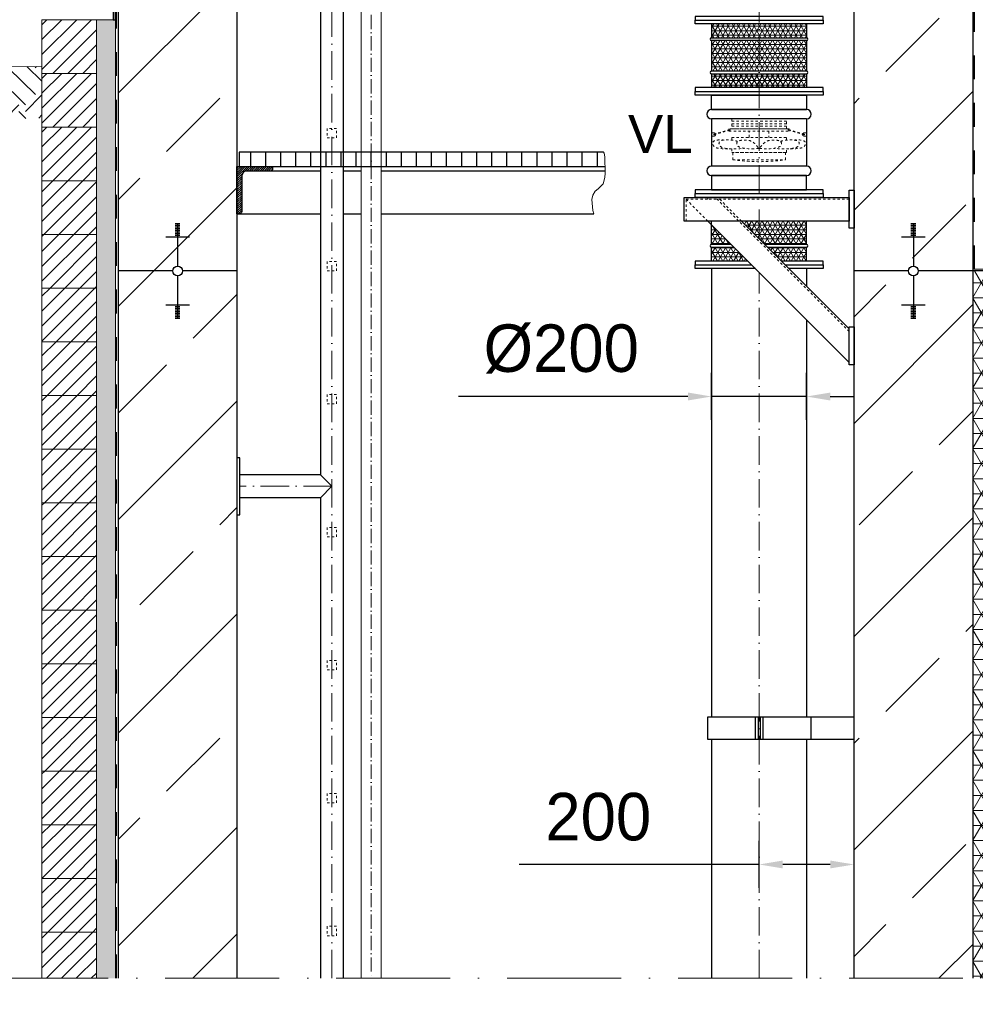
# Model space of a CAD drawing. Header units: millimetres. Extents: x -48448 to 452754, y -13941 to 17062.
# Tile 73 of 256: x 12926 to 14939, y 2408 to 4481. Entities that reach past the tile are written whole.
import ezdxf

# ---------------------------------------------------------------- set-up
doc = ezdxf.new("R2010")
doc.units = ezdxf.units.MM
doc.linetypes.add('ACAD_ISO10W100', pattern=[18, 12, -3, 0, -3])
doc.linetypes.add('JIS_02_1.0', pattern=[2, 1, -1])
doc.layers.add('Bemaßung', color=7, linetype='Continuous', lineweight=13)
doc.layers.add('Beschriftung', color=7, linetype='Continuous')
doc.styles.add('LBB3.5M1000', font='isocp.shx', dxfattribs={"height": 3.5})
doc.dimstyles.new('DIN', dxfattribs={"dimtxt": 2.5, "dimasz": 2.5, "dimexe": 1.25, "dimexo": 0.625, "dimtad": 1, "dimtih": 1, "dimdec": 4, "dimdsep": 46, "dimlunit": 6, "dimtxsty": 'Standard', "dimcen": 2.5, "dimadec": 0, "dimazin": 0, "dimtfac": 1, "dimtdec": 4, "dimtmove": 0, "dimatfit": 3, "dimfxl": 0, "dimtvp": 1, "dimtolj": 1, "dimtzin": 0, "dimarcsym": 0})
pattern_1 = [(45, (-70851.63, 42151.864), (-15.715448, 15.715448), [])]
pattern_2 = [(45, (-70561.63, 42313.1), (-224.5064, 224.5064), []), (45, (-70337.12, 42313.1), (-224.5064, 224.5064), [158.75, -79.375])]

# ---------------------------------------------------------------- blocks, each defined once
blk = doc.blocks.new('*D26')
at = {"layer": 'Bemaßung', "color": 0, "lineweight": -2, "transparency": 16777216}
for p, q in [((12433.9, 5202.1), (11880.4, 5202.1)), ((11930.4, -3720.2), (11930.4, 5152.1)), ((12683.9, -3770.2), (11880.4, -3770.2))]:
    blk.add_line(p, q, dxfattribs=at)
at = {"layer": 'Bemaßung', "color": 0, "transparency": 16777216}
for points in [[(11922, 5152.1), (11938.7, 5152.1), (11930.4, 5202.1)], [(11922, -3720.2), (11938.7, -3720.2), (11930.4, -3770.2)]]:
    blk.add_solid(points, dxfattribs=at)
at = {"layer": 'DEFPOINTS', "color": 0, "transparency": 16777216}
for p in [(11930.4, 5202.1), (13133.9, 5202.1), (13383.9, -3770.2)]:
    blk.add_point(p, dxfattribs=at)
at = {"layer": 'Bemaßung', "color": 0, "transparency": 16777216, "insert": (11822, 715.9), "char_height": 100, "attachment_point": 5, "rotation": 90}
blk.add_mtext('\\A1;10,425', dxfattribs=at)
blk = doc.blocks.new('*D27')
at = {"layer": 'Bemaßung', "color": 0, "lineweight": -2, "transparency": 16777216}
for p, q in [((12733.9, 5202.1), (12574.9, 5202.1)), ((12624.9, 5152.1), (12624.9, 4432.8)), ((12733.9, 4382.8), (12574.9, 4382.8))]:
    blk.add_line(p, q, dxfattribs=at)
at = {"layer": 'Bemaßung', "color": 0, "transparency": 16777216}
for points in [[(12616.6, 5152.1), (12633.2, 5152.1), (12624.9, 5202.1)], [(12616.6, 4432.8), (12633.2, 4432.8), (12624.9, 4382.8)]]:
    blk.add_solid(points, dxfattribs=at)
at = {"layer": 'DEFPOINTS', "color": 0, "transparency": 16777216}
for p in [(13133.9, 5202.1), (12624.9, 4382.8), (13133.9, 4382.8)]:
    blk.add_point(p, dxfattribs=at)
at = {"layer": 'Bemaßung', "color": 0, "transparency": 16777216, "insert": (12524.9, 4792.5), "char_height": 100, "attachment_point": 5, "rotation": 90}
blk.add_mtext('\\A1;~ 82', dxfattribs=at)
blk = doc.blocks.new('*D32')
at = {"layer": 'Bemaßung', "color": 0, "lineweight": -2, "transparency": 16777216}
for p, q in [((12433.9, 5202.1), (12223.3, 5202.1)), ((12273.3, 5152.1), (12273.3, 4252.1)), ((12688.9, 4202.1), (12223.3, 4202.1))]:
    blk.add_line(p, q, dxfattribs=at)
at = {"layer": 'Bemaßung', "color": 0, "transparency": 16777216}
for points in [[(12264.9, 5152.1), (12281.6, 5152.1), (12273.3, 5202.1)], [(12264.9, 4252.1), (12281.6, 4252.1), (12273.3, 4202.1)]]:
    blk.add_solid(points, dxfattribs=at)
at = {"layer": 'DEFPOINTS', "color": 0, "transparency": 16777216}
for p in [(13133.9, 5202.1), (12273.3, 4202.1), (13388.9, 4202.1)]:
    blk.add_point(p, dxfattribs=at)
at = {"layer": 'Bemaßung', "color": 0, "transparency": 16777216, "insert": (12164.9, 4702.1), "char_height": 100, "attachment_point": 5, "rotation": 90}
blk.add_mtext('\\A1;1,00', dxfattribs=at)
blk = doc.blocks.new('*D28')
at = {"layer": 'Bemaßung', "color": 0, "lineweight": -2, "transparency": 16777216}
for p, q in [((12688.9, 4202.1), (12223.3, 4202.1)), ((12273.3, 4152.1), (12273.3, 165.9)), ((12688.9, 115.9), (12223.3, 115.9))]:
    blk.add_line(p, q, dxfattribs=at)
at = {"layer": 'Bemaßung', "color": 0, "transparency": 16777216}
for points in [[(12264.9, 4152.1), (12281.6, 4152.1), (12273.3, 4202.1)], [(12264.9, 165.9), (12281.6, 165.9), (12273.3, 115.9)]]:
    blk.add_solid(points, dxfattribs=at)
at = {"layer": 'DEFPOINTS', "color": 0, "transparency": 16777216}
for p in [(13388.9, 4202.1), (12273.3, 115.9), (13388.9, 115.9)]:
    blk.add_point(p, dxfattribs=at)
at = {"layer": 'Bemaßung', "color": 0, "transparency": 16777216, "insert": (12164.9, 2159), "char_height": 100, "attachment_point": 5, "rotation": 90}
blk.add_mtext('\\A1;4,712', dxfattribs=at)
blk = doc.blocks.new('*D51')
at = {"layer": 'Bemaßung', "color": 0, "lineweight": -2, "transparency": 16777216}
for p, q in [((14483.9, 2653.1), (14483.9, 2752.3)), ((14683.9, 2653.1), (14683.9, 2752.3)), ((14483.9, 2702.3), (13978.4, 2702.3)), ((14633.9, 2702.3), (14533.9, 2702.3))]:
    blk.add_line(p, q, dxfattribs=at)
at = {"layer": 'Bemaßung', "color": 0, "transparency": 16777216}
for points in [[(14533.9, 2710.6), (14533.9, 2694), (14483.9, 2702.3)], [(14633.9, 2710.6), (14633.9, 2694), (14683.9, 2702.3)]]:
    blk.add_solid(points, dxfattribs=at)
at = {"layer": 'DEFPOINTS', "color": 0, "transparency": 16777216}
for p in [(14683.9, 2702.3), (14483.9, 2453.1), (14683.9, 2453.1)]:
    blk.add_point(p, dxfattribs=at)
at = {"layer": 'Bemaßung', "color": 0, "transparency": 16777216, "insert": (14145.1, 2802.3), "char_height": 100, "attachment_point": 5}
blk.add_mtext('\\A1;200', dxfattribs=at)
blk = doc.blocks.new('*D50')
at = {"layer": 'Bemaßung', "color": 0, "lineweight": -2, "transparency": 16777216}
for p, q in [((14383.9, 3638.4), (14383.9, 3737.6)), ((14583.9, 3638.4), (14583.9, 3737.6)), ((14333.9, 3687.6), (13850.5, 3687.6)), ((14583.9, 3687.6), (14383.9, 3687.6)), ((14633.9, 3687.6), (14683.9, 3687.6))]:
    blk.add_line(p, q, dxfattribs=at)
at = {"layer": 'Bemaßung', "color": 0, "transparency": 16777216}
for points in [[(14333.9, 3696), (14333.9, 3679.3), (14383.9, 3687.6)], [(14633.9, 3696), (14633.9, 3679.3), (14583.9, 3687.6)]]:
    blk.add_solid(points, dxfattribs=at)
at = {"layer": 'DEFPOINTS', "color": 0, "transparency": 16777216}
for p in [(14583.9, 3687.6), (14383.9, 3438.4), (14583.9, 3438.4)]:
    blk.add_point(p, dxfattribs=at)
at = {"layer": 'Bemaßung', "color": 0, "transparency": 16777216, "insert": (14067.2, 3787.6), "char_height": 100, "attachment_point": 5}
blk.add_mtext('\\A1;%%c200', dxfattribs=at)

msp = doc.modelspace()

# ---------------------------------------------------------------- hatches: boundary and pattern name
h = msp.add_hatch()
h.set_pattern_fill('ANSI33', color=256, scale=50)
h.set_pattern_definition(pattern_2)
edge = h.paths.add_edge_path()
edge.add_line((13383.883, 4949.586), (13263.883, 4949.586))
edge.add_line((13263.883, 4949.586), (13263.883, 4849.586))
edge.add_line((13263.883, 4849.586), (13253.883, 4849.586))
edge.add_line((13253.883, 4849.586), (13253.883, 4949.586))
edge.add_line((13253.883, 4949.586), (13133.883, 4949.586))
edge.add_line((13133.883, 4949.586), (13133.883, 4579.044))
edge.add_line((13133.883, 4579.044), (13181.383, 4579.044))
edge.add_line((13181.383, 4579.044), (13181.383, 4575.904))
edge.add_line((13181.383, 4575.904), (13133.883, 4575.904))
edge.add_line((13133.883, 4575.904), (13133.883, 3952.086))
edge.add_line((13133.883, 3952.086), (13248.53, 3952.086))
edge.add_arc((13258.883, 3952.086), 10.353, 0, 180, ccw=False)
edge.add_line((13269.235, 3952.086), (13383.883, 3952.086))
edge.add_line((13383.883, 3952.086), (13383.883, 4949.586))
h = msp.add_hatch()
h.set_pattern_fill('ANSI33', color=256, scale=50)
h.set_pattern_definition(pattern_2)
h.paths.add_polyline_path([(14808.883, 4023.58), (14808.883, 4027.1), (14803.883, 4027.1), (14783.883, 4023.58)], flags=16)
edge = h.paths.add_edge_path()
edge.add_line((14764.316, 4598.311), (14727.681, 4583.446))
edge.add_line((14727.681, 4583.446), (14694.777, 4572.581))
edge.add_line((14694.777, 4572.581), (14683.883, 4570.204))
edge.add_line((14683.883, 4570.204), (14683.883, 3952.086))
edge.add_line((14683.883, 3952.086), (14798.53, 3952.086))
edge.add_arc((14808.883, 3952.086), 10.353, 0, 180, ccw=False)
edge.add_line((14819.235, 3952.086), (14933.883, 3952.086))
edge.add_line((14933.883, 3952.086), (14933.883, 4575.904))
edge.add_line((14933.883, 4575.904), (14886.383, 4575.904))
edge.add_line((14886.383, 4575.904), (14886.383, 4579.044))
edge.add_line((14886.383, 4579.044), (14933.883, 4579.044))
edge.add_line((14933.883, 4579.044), (14933.883, 4652.679))
edge.add_arc((14773.883, 4860.086), 261.95, 267.907052, 307.64763, ccw=False)
h = msp.add_hatch(color=256)
h.dxf.hatch_style = 1
h.paths.add_polyline_path([(13133.883, 4601.439), (13128.876, 4601.439), (13128.876, 4579.044), (13133.88, 4579.044)])
h.paths.add_polyline_path([(13133.88, 4579.044), (13128.876, 4579.044), (13128.876, 4575.904), (13133.879, 4575.904)])
h.paths.add_polyline_path([(13133.879, 4575.904), (13128.876, 4575.904), (13128.876, 4568.06), (13128.876, 4553.51), (13122.883, 4547.517), (13122.883, 4481.086), (13127.883, 4481.086), (13127.883, 4545.446), (13133.876, 4551.439)])
at = {"lineweight": 5}
h = msp.add_hatch(dxfattribs=at)
h.set_pattern_fill('ANSI31', color=256, scale=7, style=0)
h.set_pattern_definition([(45, (-70851.63, 42377.864), (-15.715448, 15.715448), [])])
h.paths.add_polyline_path([(13087.883, 4481.086), (12972.883, 4481.086), (12972.883, 4368.086), (13087.883, 4368.086)])
h = msp.add_hatch(dxfattribs=at)
h.set_pattern_fill('NET3', color=256, scale=3)
h.set_pattern_definition([(0, (-5098.144, 7e-12), (0, 9.525), []), (60, (-5098.144, 7e-12), (-8.248892, 4.7625), []), (120, (-5098.144, 7e-12), (-8.248892, -4.7625), [])])
h.paths.add_polyline_path([(14483.883, 4472.086), (14383.883, 4472.086), (14383.883, 4443.164), (14483.883, 4443.164)])
h.paths.add_polyline_path([(14583.883, 4472.086), (14483.883, 4472.086), (14483.883, 4443.164), (14583.883, 4443.164)])
h.paths.add_polyline_path([(14583.883, 4437.164), (14483.883, 4437.164), (14483.883, 4373.009), (14583.883, 4373.009)])
h.paths.add_polyline_path([(14483.883, 4437.164), (14383.883, 4437.164), (14383.883, 4373.009), (14483.883, 4373.009)])
h.paths.add_polyline_path([(14483.883, 4367.009), (14383.883, 4367.009), (14383.883, 4338.086), (14483.883, 4338.086)])
h.paths.add_polyline_path([(14583.883, 4367.009), (14483.883, 4367.009), (14483.883, 4338.086), (14583.883, 4338.086)])
h = msp.add_hatch()
h.set_pattern_fill('EARTH', color=253, scale=12.5, angle=45.64, style=0)
h.set_pattern_definition([(45.64, (-70851.63, 42151.86), (-1.253854, 112.2462), [79.375, -79.375]), (45.64, (-70872.91, 42172.675), (-1.253854, 112.2462), [79.375, -79.375]), (45.64, (-70894.19, 42193.49), (-1.253854, 112.2462), [79.375, -79.375]), (135.64, (-70894.35, 42207.52), (-112.2462, -1.253854), [79.375, -79.375]), (135.64, (-70873.54, 42228.8), (-112.2462, -1.253854), [79.375, -79.375]), (135.64, (-70852.73, 42250.08), (-112.2462, -1.253854), [79.375, -79.375])])
h.paths.add_polyline_path([(12972.883, 4273.731), (12972.883, 4382.825), (12358.3, 4375.907), (12358.3, 4266.812)])
h = msp.add_hatch(dxfattribs=at)
h.set_pattern_fill('ANSI31', color=256, scale=7, style=0)
h.set_pattern_definition([(45, (-70851.63, 42264.864), (-15.715448, 15.715448), [])])
h.paths.add_polyline_path([(13087.883, 4368.086), (12972.883, 4368.086), (12972.883, 4255.086), (13087.883, 4255.086)])
h = msp.add_hatch(dxfattribs=at)
h.set_pattern_fill('ANSI31', color=256, scale=7, style=0)
h.set_pattern_definition(pattern_1)
h.paths.add_polyline_path([(13087.883, 4255.086), (12972.883, 4255.086), (12972.883, 4142.086), (13087.883, 4142.086)])
h = msp.add_hatch()
h.set_pattern_fill('ANSI31', color=256, scale=10, angle=45)
h.set_pattern_definition([(90, (-70851.63, 42521.864), (-31.75, 5e-15), [])])
h.paths.add_polyline_path([(14159.177, 4172.086), (14158.733, 4180.53), (14158.733, 4192.575), (14157.528, 4199.802), (14156.222, 4202.086), (13388.883, 4202.086), (13388.883, 4172.086)])
at = {"lineweight": 9}
h = msp.add_hatch(dxfattribs=at)
h.set_pattern_fill('ANSI31', color=256)
h.set_pattern_definition([(45, (-70851.6295, 42521.864), (-2.24506403, 2.24506403), [])])
edge = h.paths.add_edge_path()
edge.add_line((13383.883, 4072.086), (13383.883, 4172.086))
edge.add_line((13383.883, 4172.086), (13458.883, 4172.086))
edge.add_line((13458.883, 4172.086), (13458.883, 4167.086))
edge.add_arc((13453.883, 4167.086), 5, -90, 0, ccw=False)
edge.add_line((13453.883, 4162.086), (13403.883, 4162.086))
edge.add_arc((13403.883, 4152.086), 10, 90, 180)
edge.add_line((13393.883, 4152.086), (13393.883, 4077.086))
edge.add_arc((13388.883, 4077.086), 5, -90, 0, ccw=False)
edge.add_line((13388.883, 4072.086), (13383.883, 4072.086))
at = {"lineweight": 5}
h = msp.add_hatch(dxfattribs=at)
h.set_pattern_fill('ANSI31', color=256, scale=7, style=0)
h.set_pattern_definition(pattern_1)
h.paths.add_polyline_path([(13087.883, 4142.086), (12972.883, 4142.086), (12972.883, 4029.086), (13087.883, 4029.086)])
h = msp.add_hatch(dxfattribs=at)
h.set_pattern_fill('NET3', color=256, scale=3)
h.set_pattern_definition([(0, (-5098.144, 3e-12), (0, 9.525), []), (60, (-5098.144, 3e-12), (-8.248892, 4.7625), []), (120, (-5098.144, 3e-12), (-8.248892, -4.7625), [])])
h.paths.add_polyline_path([(14501.966, 4001.861), (14530.888, 3972.939), (14583.883, 3972.939), (14583.883, 4001.861)])
h.paths.add_polyline_path([(14460.178, 3972.939), (14431.255, 4001.861), (14383.883, 4001.861), (14383.883, 3972.939)])
h.paths.add_polyline_path([(14425.255, 4007.861), (14383.883, 4049.234), (14383.883, 4007.861)])
h.paths.add_polyline_path([(14483.883, 4056.939), (14446.889, 4056.939), (14483.883, 4019.944)])
h.paths.add_polyline_path([(14483.883, 4019.944), (14495.966, 4007.861), (14583.883, 4007.861), (14583.883, 4056.939), (14483.883, 4056.939)])
h = msp.add_hatch(dxfattribs=at)
h.set_pattern_fill('ANSI31', color=256, scale=7, style=0)
h.set_pattern_definition(pattern_1)
h.paths.add_polyline_path([(13087.883, 4029.086), (12972.883, 4029.086), (12972.883, 3916.086), (13087.883, 3916.086)])
h = msp.add_hatch()
h.set_pattern_fill('ANSI33', color=256, scale=50)
h.set_pattern_definition(pattern_2)
h.paths.add_polyline_path([(13253.883, 3859.473), (13258.883, 3859.473), (13258.883, 3862.993), (13253.883, 3862.993)], flags=16)
edge = h.paths.add_edge_path()
edge.add_line((13133.883, 2462.632), (13383.883, 2462.632))
edge.add_line((13383.883, 2462.632), (13383.883, 3952.086))
edge.add_line((13383.883, 3952.086), (13269.235, 3952.086))
edge.add_arc((13258.883, 3952.086), 10.353, -180, 0, ccw=False)
edge.add_line((13248.53, 3952.086), (13133.883, 3952.086))
edge.add_line((13133.883, 3952.086), (13133.883, 2462.632))
h = msp.add_hatch()
h.set_pattern_fill('ANSI33', color=256, scale=50)
h.set_pattern_definition(pattern_2)
h.paths.add_polyline_path([(14803.883, 3859.473), (14808.883, 3859.473), (14808.883, 3862.993), (14803.883, 3862.993)], flags=16)
edge = h.paths.add_edge_path()
edge.add_line((14683.883, 2462.632), (14933.883, 2462.632))
edge.add_line((14933.883, 2462.632), (14933.883, 3952.086))
edge.add_line((14933.883, 3952.086), (14819.235, 3952.086))
edge.add_arc((14808.883, 3952.086), 10.353, -180, 0, ccw=False)
edge.add_line((14798.53, 3952.086), (14683.883, 3952.086))
edge.add_line((14683.883, 3952.086), (14683.883, 2462.632))
h = msp.add_hatch(dxfattribs=at)
h.set_pattern_fill('NET3', color=0, scale=10)
h.set_pattern_definition([(0, (-70561.63, 42313.087), (0, 31.75), []), (60, (-70561.63, 42313.087), (-27.496307, 15.875), []), (120, (-70561.63, 42313.087), (-27.496307, -15.875), [])])
h.paths.add_polyline_path([(14933.883, 2462.632), (14973.883, 2462.632), (14973.883, 3952.086), (14933.883, 3952.086)])
h = msp.add_hatch(dxfattribs=at)
h.set_pattern_fill('ANSI31', color=256, scale=7, style=0)
h.set_pattern_definition(pattern_1)
h.paths.add_polyline_path([(13087.883, 3916.086), (12972.883, 3916.086), (12972.883, 3803.086), (13087.883, 3803.086)])
h = msp.add_hatch(dxfattribs=at)
h.set_pattern_fill('ANSI31', color=256, scale=7, style=0)
h.set_pattern_definition(pattern_1)
h.paths.add_polyline_path([(13087.883, 3803.086), (12972.883, 3803.086), (12972.883, 3690.086), (13087.883, 3690.086)])
h = msp.add_hatch(dxfattribs=at)
h.set_pattern_fill('ANSI31', color=256, scale=7, style=0)
h.set_pattern_definition(pattern_1)
h.paths.add_polyline_path([(13087.883, 3690.086), (12972.883, 3690.086), (12972.883, 3577.086), (13087.883, 3577.086)])
h = msp.add_hatch(dxfattribs=at)
h.set_pattern_fill('ANSI31', color=256, scale=7, style=0)
h.set_pattern_definition(pattern_1)
h.paths.add_polyline_path([(13087.883, 3577.086), (12972.883, 3577.086), (12972.883, 3464.086), (13087.883, 3464.086)])
h = msp.add_hatch(dxfattribs=at)
h.set_pattern_fill('ANSI31', color=256, scale=7, style=0)
h.set_pattern_definition(pattern_1)
h.paths.add_polyline_path([(13087.883, 3464.086), (12972.883, 3464.086), (12972.883, 3351.086), (13087.883, 3351.086)])
h = msp.add_hatch(dxfattribs=at)
h.set_pattern_fill('ANSI31', color=256, scale=7, style=0)
h.set_pattern_definition(pattern_1)
h.paths.add_polyline_path([(13087.883, 3351.086), (12972.883, 3351.086), (12972.883, 3238.086), (13087.883, 3238.086)])
h = msp.add_hatch(dxfattribs=at)
h.set_pattern_fill('ANSI31', color=256, scale=7, style=0)
h.set_pattern_definition(pattern_1)
h.paths.add_polyline_path([(13087.883, 3238.086), (12972.883, 3238.086), (12972.883, 3125.086), (13087.883, 3125.086)])
h = msp.add_hatch(dxfattribs=at)
h.set_pattern_fill('ANSI31', color=256, scale=7, style=0)
h.set_pattern_definition(pattern_1)
h.paths.add_polyline_path([(13087.883, 3125.086), (12972.883, 3125.086), (12972.883, 3012.086), (13087.883, 3012.086)])
h = msp.add_hatch(dxfattribs=at)
h.set_pattern_fill('ANSI31', color=256, scale=7, style=0)
h.set_pattern_definition(pattern_1)
h.paths.add_polyline_path([(13087.883, 3012.086), (12972.883, 3012.086), (12972.883, 2899.086), (13087.883, 2899.086)])
h = msp.add_hatch(dxfattribs=at)
h.set_pattern_fill('ANSI31', color=256, scale=7, style=0)
h.set_pattern_definition(pattern_1)
h.paths.add_polyline_path([(13087.883, 2899.086), (12972.883, 2899.086), (12972.883, 2786.086), (13087.883, 2786.086)])
h = msp.add_hatch(dxfattribs=at)
h.set_pattern_fill('ANSI31', color=256, scale=7, style=0)
h.set_pattern_definition(pattern_1)
h.paths.add_polyline_path([(13087.883, 2786.086), (12972.883, 2786.086), (12972.883, 2673.086), (13087.883, 2673.086)])
h = msp.add_hatch(dxfattribs=at)
h.set_pattern_fill('ANSI31', color=256, scale=7, style=0)
h.set_pattern_definition(pattern_1)
h.paths.add_polyline_path([(13087.883, 2673.086), (12972.883, 2673.086), (12972.883, 2560.086), (13087.883, 2560.086)])
h = msp.add_hatch(dxfattribs=at)
h.set_pattern_fill('ANSI31', color=256, scale=7, style=0)
h.set_pattern_definition(pattern_1)
h.paths.add_polyline_path([(12972.883, 2462.632), (13087.883, 2462.632), (13087.883, 2560.086), (12972.883, 2560.086)])
at = {"layer": 'Bemaßung', "lineweight": 5}
h = msp.add_hatch(dxfattribs=at)
h.set_pattern_fill('AR-SAND', color=256, scale=0.25)
h.set_pattern_definition([(37.5, (-70851.629, 42151.864), (-0.4000078, 12.2353309), [0, -9.652, 0, -10.795, 0, -10.31875]), (7.5, (-70851.63, 42151.864), (11.238082, 17.9206275), [0, -5.207, 0, -8.6995, 0, -3.33375]), (327.5, (-70859.44, 42151.864), (19.7748093, 0.0359296), [0, -3.175, 0, -11.43, 0, -14.9225]), (317.5, (-70859.44, 42151.864), (19.0889113, 5.573233), [0, -1.5875, 0, -7.493, 0, -8.5725])])
h.paths.add_polyline_path([(13087.883, 2462.632), (13127.883, 2462.632), (13127.883, 4481.086), (13087.883, 4481.086)])

# ---------------------------------------------------------------- linework, layer by layer
at = {"linetype": 'ACAD_ISO10W100', "lineweight": 18, "ltscale": 5}
for p, q in [((14483.883, 4114.939), (14483.883, 8005.965)), ((14483.883, 4114.939), (14483.883, 8005.965)), ((13583.883, 2462.632), (13583.883, 5103.786)), ((14483.883, 2462.632), (14483.883, 3949.234)), ((13583.883, 3498.751), (13389.883, 3498.751))]:
    msp.add_line(p, q, dxfattribs=at)
for p, q in [((13133.883, 5202.086), (13133.883, 2462.632)), ((13383.883, 5202.086), (13383.883, 2462.632)), ((14683.883, 3602.086), (14683.883, 5202.086)), ((14933.883, 5202.086), (14933.883, 2462.632)), ((13559.733, 5103.786), (13559.733, 3522.901)), ((13608.033, 5103.786), (13608.033, 2462.632)), ((14383.883, 4472.086), (14383.883, 4443.164)), ((14583.883, 4472.086), (14583.883, 4443.164)), ((14383.883, 4437.164), (14383.883, 4373.009)), ((14583.883, 4437.164), (14583.883, 4373.009)), ((14383.883, 4367.009), (14383.883, 4338.086)), ((14583.883, 4367.009), (14583.883, 4338.086)), ((14383.883, 4272.086), (14383.883, 4172.939)), ((14583.883, 4272.086), (14583.883, 4172.939)), ((13559.733, 4162.086), (13453.883, 4162.086)), ((13645.561, 4162.086), (13608.033, 4162.086)), ((14159.335, 4162.086), (13687.961, 4162.086)), ((13383.883, 4072.086), (13559.733, 4072.086)), ((13608.033, 4072.086), (13645.561, 4072.086)), ((13687.961, 4072.086), (14135.505, 4072.086)), ((13253.883, 4051.739), (13263.883, 4051.739)), ((13253.883, 4048.22), (13263.883, 4048.22)), ((13253.883, 4044.7), (13263.883, 4044.7)), ((13258.883, 4052.086), (13258.883, 3962.439)), ((14383.883, 4007.861), (14383.883, 4056.939)), ((14583.883, 4007.861), (14583.883, 4056.939)), ((14803.883, 4051.739), (14813.883, 4051.739)), ((14803.883, 4048.22), (14813.883, 4048.22)), ((14803.883, 4044.7), (14813.883, 4044.7)), ((14808.883, 4052.086), (14808.883, 3962.439)), ((13233.883, 4023.58), (13283.883, 4023.58)), ((13253.883, 4041.18), (13263.883, 4041.18)), ((13253.883, 4037.66), (13263.883, 4037.66)), ((13253.883, 4034.14), (13263.883, 4034.14)), ((13253.883, 4030.62), (13263.883, 4030.62)), ((13253.883, 4027.1), (13263.883, 4027.1)), ((14783.883, 4023.58), (14833.883, 4023.58)), ((14803.883, 4041.18), (14813.883, 4041.18)), ((14803.883, 4037.66), (14813.883, 4037.66)), ((14803.883, 4034.14), (14813.883, 4034.14)), ((14803.883, 4030.62), (14813.883, 4030.62)), ((14803.883, 4027.1), (14813.883, 4027.1)), ((14383.883, 3972.939), (14383.883, 4001.861)), ((14583.883, 3972.939), (14583.883, 4001.861)), ((13248.53, 3952.086), (13133.883, 3952.086)), ((13258.883, 3941.734), (13258.883, 3852.086)), ((13383.883, 3952.086), (13269.235, 3952.086)), ((14383.883, 3956.939), (14383.883, 3012.299)), ((14583.883, 3956.939), (14583.883, 3919.944)), ((14798.53, 3952.086), (14683.883, 3952.086)), ((14683.883, 2462.632), (14683.883, 3952.086)), ((14808.883, 3941.734), (14808.883, 3852.086)), ((14933.883, 3952.086), (14819.235, 3952.086)), ((14973.883, 3952.086), (14933.883, 3952.086)), ((13233.883, 3880.592), (13283.883, 3880.592)), ((13253.883, 3877.072), (13263.883, 3877.072)), ((14783.883, 3880.592), (14833.883, 3880.592)), ((14803.883, 3877.072), (14813.883, 3877.072)), ((13253.883, 3873.552), (13263.883, 3873.552)), ((13253.883, 3870.032), (13263.883, 3870.032)), ((13253.883, 3866.513), (13263.883, 3866.513)), ((13253.883, 3862.993), (13263.883, 3862.993)), ((13253.883, 3859.473), (13263.883, 3859.473)), ((14803.883, 3873.552), (14813.883, 3873.552)), ((14803.883, 3870.032), (14813.883, 3870.032)), ((14803.883, 3866.513), (14813.883, 3866.513)), ((14803.883, 3862.993), (14813.883, 3862.993)), ((14803.883, 3859.473), (14813.883, 3859.473)), ((13253.883, 3855.953), (13263.883, 3855.953)), ((13253.883, 3852.433), (13263.883, 3852.433)), ((14583.883, 3849.234), (14583.883, 3012.299)), ((14803.883, 3855.953), (14813.883, 3855.953)), ((14803.883, 3852.433), (14813.883, 3852.433)), ((13559.733, 3522.901), (13389.883, 3522.901)), ((13583.883, 3498.751), (13559.733, 3522.901)), ((13559.733, 3474.601), (13583.883, 3498.751)), ((13559.733, 3474.601), (13389.883, 3474.601)), ((13559.733, 3474.601), (13559.733, 2462.632)), ((14683.883, 3012.299), (14375.034, 3012.299)), ((14375.034, 3012.299), (14375.034, 2965.85)), ((14475.903, 3012.299), (14475.903, 2965.85)), ((14481.771, 3012.299), (14481.771, 2965.85)), ((14485.995, 3012.299), (14485.995, 2965.85)), ((14491.863, 3012.299), (14491.863, 2965.85)), ((14592.732, 3012.299), (14592.732, 2965.85)), ((14375.034, 2965.85), (14683.883, 2965.85)), ((14383.883, 2965.85), (14383.883, 2462.632)), ((14583.883, 2965.85), (14583.883, 2462.632))]:
    msp.add_line(p, q)
at = {"linetype": 'ACAD_ISO10W100', "lineweight": 18, "ltscale": 2.5}
msp.add_line((13666.761, 5167.668), (13666.761, 2462.632), dxfattribs=at)
at = {"lineweight": 9}
msp.add_line((13127.883, 4545.446), (13127.883, 2462.632), dxfattribs=at)
at = {"linetype": 'JIS_02_1.0', "lineweight": 25, "ltscale": 50}
for p, q in [((13129.883, 2462.632), (13129.883, 4547.255)), ((14937.883, 3955.681), (14937.883, 4547.446)), ((14937.883, 3955.681), (16955.685, 3978.395))]:
    msp.add_line(p, q, dxfattribs=at)
at = {"linetype": 'ACAD_ISO10W100', "lineweight": 13, "ltscale": 25}
msp.add_line((13087.883, 4481.086), (13127.883, 4481.086), dxfattribs=at)
at = {"color": 253, "linetype": 'ACAD_ISO10W100', "lineweight": 13, "ltscale": 25}
msp.add_line((12972.883, 4382.825), (11883.594, 4370.563), dxfattribs=at)
at = {"linetype": 'JIS_02_1.0', "lineweight": 5, "ltscale": 5}
for p, q in [((14426.485, 4267.169), (14541.281, 4267.169)), ((14426.485, 4261.717), (14541.281, 4261.717)), ((14426.485, 4256.8), (14541.281, 4256.8)), ((14421.949, 4249.618), (14388.76, 4239.97)), ((14422.325, 4248.325), (14389.136, 4238.677)), ((14545.441, 4248.325), (14578.629, 4238.677)), ((14545.817, 4249.618), (14579.005, 4239.97)), ((14376.178, 4056.939), (14330.178, 4102.939)), ((14673.883, 4102.939), (14376.178, 4102.939)), ((14673.883, 3824.288), (14395.232, 4102.939)), ((14446.889, 4056.939), (14400.889, 4102.939))]:
    msp.add_line(p, q, dxfattribs=at)
at = {"linetype": 'ACAD_ISO10W100', "lineweight": 18, "ltscale": 10}
msp.add_line((14483.883, 4019.944), (14483.883, 4081.623), dxfattribs=at)
at = {"linetype": 'ACAD_ISO10W100', "lineweight": 18, "ltscale": 20}
msp.add_line((12872.883, 2462.632), (17055.685, 2462.632), dxfattribs=at)
for points in [[(13127.883, 4481.086), (13127.883, 4545.446), (13133.876, 4551.439), (13133.883, 4601.439), (13128.876, 4601.439), (13128.876, 4553.51), (13122.883, 4547.517), (13122.883, 4481.086), (13127.883, 4481.086)], [(14383.883, 4443.164), (14583.883, 4443.164)], [(14583.883, 4437.164), (14383.883, 4437.164)], [(14583.883, 4373.009), (14383.883, 4373.009)], [(14383.883, 4367.009), (14583.883, 4367.009)], [(14383.883, 4292.086), (14583.883, 4292.086)], [(14583.883, 4272.086), (14383.883, 4272.086)], [(14156.222, 4202.086), (13388.883, 4202.086), (13388.883, 4172.086), (14159.177, 4172.086)], [(14583.883, 4172.939), (14383.883, 4172.939)], [(14383.883, 4152.939), (14583.883, 4152.939)], [(14348.883, 4114.939), (14618.883, 4114.939)], [(14348.883, 4114.939), (14618.883, 4114.939)], [(14673.883, 3759.233), (14376.178, 4056.939)], [(14446.889, 4056.939), (14673.883, 3829.944)], [(14425.255, 4007.861), (14383.883, 4007.861)], [(14383.883, 4001.861), (14431.255, 4001.861)], [(14583.883, 4007.861), (14495.966, 4007.861)], [(14501.966, 4001.861), (14583.883, 4001.861)], [(14460.178, 3972.939), (14348.883, 3972.939), (14348.883, 3964.939), (14468.178, 3964.939)], [(14476.178, 3956.939), (14348.883, 3956.939), (14348.883, 3964.939), (14468.178, 3964.939)], [(14538.888, 3964.939), (14618.883, 3964.939), (14618.883, 3972.939), (14530.888, 3972.939)], [(14538.888, 3964.939), (14618.883, 3964.939), (14618.883, 3956.939), (14546.888, 3956.939)], [(14678.695, 3754.589), (14678.611, 3754.505), (14678.528, 3754.589)]]:
    msp.add_lwpolyline(points)
at = {"lineweight": 9}
for points in [[(13087.883, 4481.086), (12972.883, 4481.086), (12972.883, 4368.086), (13087.883, 4368.086), (13087.883, 4481.086)], [(13087.883, 4368.086), (12972.883, 4368.086), (12972.883, 4255.086), (13087.883, 4255.086), (13087.883, 4368.086)], [(13087.883, 4255.086), (12972.883, 4255.086), (12972.883, 4142.086), (13087.883, 4142.086), (13087.883, 4255.086)], [(13087.883, 4142.086), (12972.883, 4142.086), (12972.883, 4029.086), (13087.883, 4029.086), (13087.883, 4142.086)], [(13087.883, 4029.086), (12972.883, 4029.086), (12972.883, 3916.086), (13087.883, 3916.086), (13087.883, 4029.086)], [(13087.883, 3916.086), (12972.883, 3916.086), (12972.883, 3803.086), (13087.883, 3803.086), (13087.883, 3916.086)], [(13087.883, 3803.086), (12972.883, 3803.086), (12972.883, 3690.086), (13087.883, 3690.086), (13087.883, 3803.086)]]:
    msp.add_lwpolyline(points, dxfattribs=at)
for points in [[(14348.883, 4480.086), (14618.883, 4480.086), (14618.883, 4488.086), (14348.883, 4488.086)], [(14348.883, 4480.086), (14618.883, 4480.086), (14618.883, 4472.086), (14348.883, 4472.086)], [(14348.883, 4330.086), (14618.883, 4330.086), (14618.883, 4338.086), (14348.883, 4338.086)], [(14348.883, 4330.086), (14618.883, 4330.086), (14618.883, 4322.086), (14348.883, 4322.086)], [(14383.883, 4292.086), (14383.883, 4322.086), (14583.883, 4322.086), (14583.883, 4292.086)], [(14383.883, 4152.939), (14383.883, 4122.939), (14583.883, 4122.939), (14583.883, 4152.939)], [(14673.883, 4056.939), (14326.178, 4056.939), (14326.178, 4106.939), (14673.883, 4106.939)], [(14348.883, 4114.939), (14618.883, 4114.939), (14618.883, 4122.939), (14348.883, 4122.939)], [(14348.883, 4114.939), (14618.883, 4114.939), (14618.883, 4106.939), (14348.883, 4106.939)], [(14673.883, 4121.939), (14683.883, 4121.939), (14683.883, 4041.939), (14673.883, 4041.939)], [(14673.883, 3834.589), (14683.883, 3834.589), (14683.883, 3754.589), (14673.883, 3754.589)], [(13383.883, 3438.751), (13389.883, 3438.751), (13389.883, 3558.751), (13383.883, 3558.751)]]:
    msp.add_lwpolyline(points, close=True)
at = {"linetype": 'JIS_02_1.0', "lineweight": 5, "ltscale": 5}
for points in [[(14426.485, 4251.348), (14541.281, 4251.348), (14541.281, 4272.086), (14426.485, 4272.086)], [(14539.243, 4201.122), (14428.523, 4201.122), (14428.523, 4186.184), (14539.243, 4186.184)], [(14330.178, 4102.939), (14376.178, 4102.939), (14376.178, 4106.939), (14326.178, 4106.939), (14326.178, 4056.939), (14330.178, 4056.939)]]:
    msp.add_lwpolyline(points, close=True, dxfattribs=at)
at = {"linetype": 'JIS_02_1.0', "lineweight": 18, "ltscale": 5}
for points in [[(13573.883, 4232.086), (13593.883, 4232.086), (13593.883, 4252.086), (13573.883, 4252.086)], [(13573.883, 3952.086), (13593.883, 3952.086), (13593.883, 3972.086), (13573.883, 3972.086)], [(13573.883, 3672.086), (13593.883, 3672.086), (13593.883, 3692.086), (13573.883, 3692.086)], [(13573.883, 3392.086), (13593.883, 3392.086), (13593.883, 3412.086), (13573.883, 3412.086)], [(13573.883, 3112.086), (13593.883, 3112.086), (13593.883, 3132.086), (13573.883, 3132.086)], [(13573.883, 2832.086), (13593.883, 2832.086), (13593.883, 2852.086), (13573.883, 2852.086)], [(13573.883, 2552.086), (13593.883, 2552.086), (13593.883, 2572.086), (13573.883, 2572.086)]]:
    msp.add_lwpolyline(points, close=True, dxfattribs=at)
at = {"linetype": 'JIS_02_1.0', "lineweight": 5, "ltscale": 5}
for points in [[(14547.394, 4249.159), (14547.394, 4251.348), (14420.372, 4251.348), (14420.372, 4246.595), (14547.394, 4246.595), (14547.394, 4247.757)], [(14388.948, 4242.628), (14383.883, 4242.628), (14383.883, 4236.02), (14388.948, 4236.02)], [(14541.281, 4227.458), (14541.281, 4233.376), (14426.485, 4233.376), (14426.485, 4227.458)], [(14463.191, 4233.376), (14463.191, 4246.595)], [(14504.575, 4246.595), (14504.575, 4233.376)], [(14578.818, 4242.628), (14583.883, 4242.628), (14583.883, 4236.02), (14578.818, 4236.02)], [(14426.485, 4209.128), (14426.485, 4201.122), (14541.281, 4201.122), (14541.281, 4209.128)]]:
    msp.add_lwpolyline(points, dxfattribs=at)
msp.add_lwpolyline([(13383.883, 4072.086), (13383.883, 4172.086), (13458.883, 4172.086), (13458.883, 4167.086, -0.41421356), (13453.883, 4162.086), (13403.883, 4162.086, 0.41421356), (13393.883, 4152.086), (13393.883, 4077.086, -0.41421356), (13388.883, 4072.086)], format="xyb", close=True)
at = {"lineweight": 5}
for points in [[(13087.883, 3690.086), (12972.883, 3690.086), (12972.883, 3577.086), (13087.883, 3577.086), (13087.883, 3690.086)], [(13087.883, 3577.086), (12972.883, 3577.086), (12972.883, 3464.086), (13087.883, 3464.086), (13087.883, 3577.086)], [(13087.883, 3464.086), (12972.883, 3464.086), (12972.883, 3351.086), (13087.883, 3351.086), (13087.883, 3464.086)], [(13087.883, 3351.086), (12972.883, 3351.086), (12972.883, 3238.086), (13087.883, 3238.086), (13087.883, 3351.086)], [(13087.883, 3238.086), (12972.883, 3238.086), (12972.883, 3125.086), (13087.883, 3125.086), (13087.883, 3238.086)], [(13087.883, 3125.086), (12972.883, 3125.086), (12972.883, 3012.086), (13087.883, 3012.086), (13087.883, 3125.086)], [(13087.883, 3012.086), (12972.883, 3012.086), (12972.883, 2899.086), (13087.883, 2899.086), (13087.883, 3012.086)], [(13087.883, 2899.086), (12972.883, 2899.086), (12972.883, 2786.086), (13087.883, 2786.086), (13087.883, 2899.086)], [(13087.883, 2786.086), (12972.883, 2786.086), (12972.883, 2673.086), (13087.883, 2673.086), (13087.883, 2786.086)], [(13087.883, 2673.086), (12972.883, 2673.086), (12972.883, 2560.086), (13087.883, 2560.086), (13087.883, 2673.086)], [(13087.883, 2560.086), (12972.883, 2560.086), (12972.883, 2462.632)], [(13087.883, 2462.632), (13087.883, 2560.086)]]:
    msp.add_lwpolyline(points, dxfattribs=at)
at = {"linetype": 'JIS_02_1.0', "lineweight": 5, "ltscale": 5}
for centre in [(14388.948, 4239.324), (14422.137, 4248.971), (14545.629, 4248.971), (14578.818, 4239.324)]:
    msp.add_circle(centre, 0.257, dxfattribs=at)
for centre in [(13258.883, 3952.086), (14808.883, 3952.086)]:
    msp.add_circle(centre, 10.353)
for centre, radius, start, end in [((14383.883, 4440.164), 3, 90, 270), ((14583.883, 4440.164), 3, 270, 90), ((14383.883, 4370.009), 3, 90, 270), ((14583.883, 4370.009), 3, 270, 90), ((14383.883, 4282.086), 10, 90, 270), ((14583.883, 4282.086), 10, 270, 90), ((14383.883, 4162.939), 10, 90, 270), ((14583.883, 4162.939), 10, 270, 90), ((14383.883, 4004.861), 3, 90, 270), ((14583.883, 4004.861), 3, 270, 90)]:
    msp.add_arc(centre, radius, start, end)
for centre, radius, start, end in [((14388.948, 4239.324), 0.673, 106.164464, 286.252727), ((14388.948, 4239.324), 3.304, 27.968409, 90), ((14388.948, 4239.324), 3.304, 270, 4.448782), ((14422.137, 4248.971), 0.673, 286.208595, 106.208596), ((14545.629, 4248.971), 0.673, 73.791404, 253.791405), ((14578.818, 4239.324), 3.304, 175.551218, 270), ((14578.818, 4239.324), 3.304, 90, 152.031591), ((14578.818, 4239.324), 0.673, 253.747273, 73.835536), ((14483.883, 4559.824), 377.719, 261.572153, 278.427847)]:
    msp.add_arc(centre, radius, start, end, dxfattribs=at)
for points, knots in [([(14410.141, 4227.695), (14399.724, 4228.423), (14382.76, 4228.243), (14388.532, 4212.112), (14404.082, 4209.09), (14416.501, 4208.916), (14424.28, 4209.207)], [48.55998793, 48.55998793, 48.55998793, 48.55998793, 83.05057177, 90.75336572, 108.91476214, 141.29529737, 141.29529737, 141.29529737, 141.29529737]), ([(14438.745, 4224.467), (14438.729, 4224.475), (14434.875, 4226.516), (14422.438, 4228.329), (14396.004, 4228.633), (14401.916, 4212.112), (14423.221, 4207.971), (14440.282, 4209.214), (14453.045, 4210.144)], [27.61758571, 27.61758571, 27.61758571, 27.61758571, 27.69909097, 47.10325228, 83.05057177, 90.75336572, 108.91476214, 162.85223519, 162.85223519, 162.85223519, 162.85223519]), ([(14529.021, 4224.467), (14529.037, 4224.475), (14532.891, 4226.516), (14545.327, 4228.329), (14571.762, 4228.633), (14565.85, 4212.112), (14544.545, 4207.971), (14527.484, 4209.214), (14514.721, 4210.144)], [27.61758571, 27.61758571, 27.61758571, 27.61758571, 27.69909097, 47.10325228, 83.05057177, 90.75336572, 108.91476214, 162.85223519, 162.85223519, 162.85223519, 162.85223519]), ([(14557.625, 4227.695), (14568.042, 4228.423), (14585.006, 4228.243), (14579.233, 4212.112), (14563.684, 4209.09), (14551.265, 4208.916), (14543.486, 4209.207)], [48.55998793, 48.55998793, 48.55998793, 48.55998793, 83.05057177, 90.75336572, 108.91476214, 141.29529737, 141.29529737, 141.29529737, 141.29529737])]:
    msp.add_open_spline(points, degree=3, knots=knots, dxfattribs=at)
for points in [[(14483.205, 4210.144), (14468.856, 4224.492), (14454.984, 4227.598), (14436.701, 4220.714), (14438.648, 4215.401), (14443.69, 4212.484), (14483.205, 4210.144)], [(14484.561, 4210.144), (14498.91, 4224.492), (14512.782, 4227.598), (14531.065, 4220.714), (14529.118, 4215.401), (14524.076, 4212.484), (14484.561, 4210.144)]]:
    msp.add_spline(points, degree=3, dxfattribs=at)
for points in [[(14453.045, 4210.144), (14453.044, 4210.146), (14453.042, 4210.148), (14453.04, 4210.15)], [(14514.721, 4210.144), (14514.722, 4210.146), (14514.724, 4210.148), (14514.725, 4210.15)]]:
    msp.add_open_spline(points, degree=3, dxfattribs=at)
at = {"layer": 'Bemaßung'}
for p, q in [((13645.561, 2462.632), (13645.561, 4967.997)), ((13687.961, 4967.997), (13687.961, 2462.632))]:
    msp.add_line(p, q, dxfattribs=at)

# ---------------------------------------------------------------- dimensions: what is measured, and where the dimension line sits
for base, p1, p2, text, override, picture, middle in [((11930.359, 5202.086), (13383.883, -3770.203), (13133.883, 5202.086), '10,425', {"dimscale": 100, "dimtxt": 1, "dimasz": 0.5, "dimexe": 0.5, "dimexo": 7, "dimgap": 0.5, "dimtih": 0, "dimdec": 2, "dimzin": 8, "dimlunit": 6, "dimsah": 1, "dimtmove": 2}, '*D26', (11822.026, 715.942)), ((12273.251, 4202.086), (13133.883, 5202.086), (13388.883, 4202.086), '1,00', {"dimscale": 100, "dimtxt": 1, "dimasz": 0.5, "dimexe": 0.5, "dimexo": 7, "dimgap": 0.5, "dimtih": 0, "dimdec": 2, "dimsah": 1, "dimtmove": 2}, '*D32', (12164.917, 4702.086)), ((12273.251, 115.942), (13388.883, 4202.086), (13388.883, 115.942), '4,712', {"dimscale": 100, "dimtxt": 1, "dimasz": 0.5, "dimexe": 0.5, "dimexo": 7, "dimgap": 0.5, "dimtih": 0, "dimdec": 2, "dimsah": 1, "dimtmove": 2}, '*D28', (12164.917, 2159.014))]:
    dim = msp.add_linear_dim(base=base, p1=p1, p2=p2, angle=90, text=text, dimstyle='DIN', override=override, dxfattribs=at)
    dim.commit()
    dim.dimension.update_dxf_attribs({"geometry": picture, "text_midpoint": middle})
dim = msp.add_linear_dim(base=(12624.885, 4382.825), p1=(13133.883, 5202.086), p2=(13133.883, 4382.825), angle=90, text='~ 82', dimstyle='DIN', override={"dimscale": 100, "dimtxt": 1, "dimasz": 0.5, "dimexe": 0.5, "dimexo": 4, "dimgap": 0.5, "dimtih": 0, "dimdec": 2, "dimsah": 1}, dxfattribs=at)
dim.commit()
dim.dimension.update_dxf_attribs({"geometry": '*D27', "text_midpoint": (12624.885, 4792.456), "dimtype": 160})
dim = msp.add_linear_dim(base=(14583.883, 3687.619), p1=(14383.883, 3438.421), p2=(14583.883, 3438.421), text='%%c200', dimstyle='DIN', override={"dimscale": 100, "dimtxt": 1, "dimasz": 0.5, "dimexe": 0.5, "dimexo": 2, "dimgap": 0.5, "dimtih": 0, "dimdec": 2, "dimsah": 1}, dxfattribs=at)
dim.commit()
dim.dimension.update_dxf_attribs({"geometry": '*D50', "text_midpoint": (14067.216, 3687.619), "dimtype": 160})
dim = msp.add_linear_dim(base=(14683.883, 2702.292), p1=(14483.883, 2453.094), p2=(14683.883, 2453.094), dimstyle='DIN', override={"dimscale": 100, "dimtxt": 1, "dimasz": 0.5, "dimexe": 0.5, "dimexo": 2, "dimgap": 0.5, "dimtih": 0, "dimdec": 2, "dimsah": 1}, dxfattribs=at)
dim.commit()
dim.dimension.update_dxf_attribs({"geometry": '*D51', "text_midpoint": (14145.084, 2702.292), "dimtype": 160})

# ---------------------------------------------------------------- next in the draw order: texts
at = {"layer": 'Beschriftung', "insert": (14207.534, 4280.696), "char_height": 80, "width": 111.95845, "attachment_point": 1, "style": 'LBB3.5M1000', "bg_fill": 2}
msp.add_mtext('{\\fArial|b0|i0|c0|p34;\\C256;VL}', dxfattribs=at)

# ---------------------------------------------------------------- next in the draw order: linework, layer by layer
at = {"lineweight": 13}
msp.add_lwpolyline([(14156.222, 4202.086), (14157.528, 4199.802), (14158.733, 4192.575), (14158.733, 4180.53), (14159.335, 4169.087), (14159.335, 4158.246), (14158.733, 4148.61), (14155.118, 4135.36), (14144.876, 4125.122), (14138.248, 4120.303), (14133.429, 4111.872), (14131.621, 4102.235), (14133.429, 4079.349), (14135.505, 4072.086)], dxfattribs=at)

doc.saveas('drawing.dxf')
